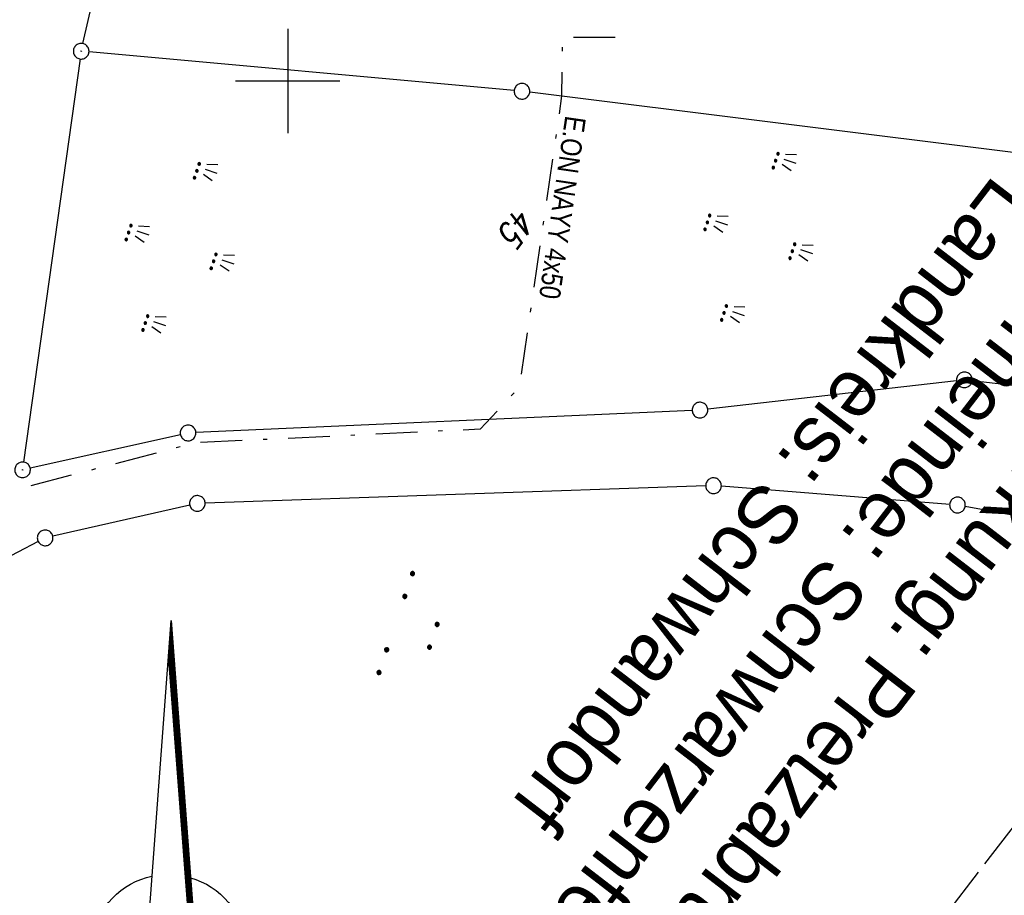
# Model space of a CAD drawing. Extents: x 510526 to 513920, y 467229 to 478797.
# Tile 188 of 256: x 511174 to 511269, y 472722 to 472806. Entities that reach past the tile are written whole.
import ezdxf
from ezdxf.enums import TextEntityAlignment as Align

# ---------------------------------------------------------------- set-up
doc = ezdxf.new("R2010")
doc.units = 0
doc.header["$LTSCALE"] = 10
doc.header["$MEASUREMENT"] = 0
for name, pattern in [('LT00', [0]), ('LT08', [0.42, 0.2, -0.1, 0.02, -0.1]), ('LT14', [0.6, 0.5, -0.1])]:
    doc.linetypes.add(name, pattern=pattern)
doc.layers.get('0').update_dxf_attribs({"linetype": 'LT00'})
doc.layers.add('-BLATT_93-RAND', color=7, linetype='LT14', plot=False)
for name, color, linetype in [('1401', 7, 'Continuous'), ('DFK_AB_L', 21, 'LT00'), ('DFK_AB_P', 7, 'LT00'), ('DFK_FLUR_NR', 250, 'LT00'), ('DFK_GZPKT', 250, 'LT00'), ('DFK_KATASTER', 250, 'LT00'), ('DFK_NUTZUNG', 250, 'LT00'), ('GRENZNAME', 250, 'Continuous'), ('STROM_TEXT', 80, 'Continuous'), ('STROM_UNTER', 80, 'LT08'), ('V93_RASTER', 250, 'LT00')]:
    doc.layers.add(name, color=color, linetype=linetype)
doc.styles.get("Standard").update_dxf_attribs({"font": 'romans.shx'})
doc.styles.add('UNIR-H', font='unir_h.shx', dxfattribs={"width": 0.8})
doc.styles.add('Versorgungsltg', font='ARIAL.TTF', dxfattribs={"width": 0.8, "height": 2})

# ---------------------------------------------------------------- blocks, each defined once
blk = doc.blocks.new('SYMB1401')
at = {"layer": '1401'}
for p, q in [((-2.1, -28.35), (0, 0)), ((0, 0), (2.15, -28.35)), ((2.05, -28.35), (-0.05, -0.675)), ((2.1, -28.35), (-0.025, -0.34)), ((1.9, -28.35), (-0.125, -1.68)), ((1.95, -28.35), (-0.1, -1.345)), ((2, -28.35), (-0.075, -1.01)), ((1.75, -28.35), (-0.2, -2.68)), ((1.8, -28.35), (-0.175, -2.345)), ((1.85, -28.35), (-0.15, -2.015)), ((1.65, -28.35), (-0.25, -3.35)), ((1.7, -28.35), (-0.225, -3.015)), ((-3.75, -35.35), (-3.75, -28.35)), ((-3.75, -28.35), (-1.2, -28.35)), ((1.25, -32.8), (-1.2, -28.35)), ((1.25, -32.8), (1.25, -28.35)), ((3.25, -28.35), (1.25, -28.35)), ((3.25, -28.35), (3.25, -35.35)), ((0.7, -35.35), (-1.75, -30.9)), ((-1.75, -30.9), (-1.75, -35.35)), ((-9.25, -31.85), (-6.25, -31.85)), ((5.75, -31.85), (8.75, -31.85)), ((-1.75, -35.35), (-3.75, -35.35)), ((-2.65, -35.35), (-3.25, -43.35)), ((3.25, -35.35), (0.7, -35.35)), ((2.75, -43.35), (2.15, -35.35)), ((2.8, -43.4), (2.2, -35.35)), ((3.3, -43.85), (2.65, -35.35)), ((-3.25, -43.35), (2.75, -43.35)), ((-3.2, -43.4), (2.8, -43.4))]:
    blk.add_line(p, q, dxfattribs=at)
for points in [[(-7.745, -32.107), (-7.745, -31.558), (-7.705, -31.009), (-7.625, -30.466), (-7.505, -29.929), (-7.346, -29.403), (-7.15, -28.889), (-6.916, -28.392), (-6.646, -27.913), (-6.342, -27.455), (-6.005, -27.02), (-5.638, -26.611), (-5.241, -26.231), (-4.818, -25.88), (-4.37, -25.561), (-3.9, -25.276), (-3.41, -25.026), (-2.903, -24.813), (-2.382, -24.637), (-1.85, -24.5)], [(1.85, -24.65), (2.373, -24.823), (2.881, -25.034), (3.373, -25.282), (3.845, -25.566), (4.295, -25.883), (4.721, -26.233), (5.12, -26.612), (5.49, -27.021), (5.829, -27.455), (6.135, -27.912), (6.406, -28.392), (6.642, -28.889), (6.84, -29.403), (7.001, -29.93), (7.122, -30.467), (7.203, -31.012), (7.245, -31.561), (7.245, -32.112)], [(-2.9, -38.85), (-3.407, -38.637), (-3.897, -38.387), (-4.367, -38.102), (-4.815, -37.784), (-5.238, -37.433), (-5.635, -37.053), (-6.003, -36.644), (-6.34, -36.21), (-6.644, -35.752), (-6.914, -35.273), (-7.148, -34.776), (-7.345, -34.262), (-7.504, -33.736), (-7.624, -33.2), (-7.705, -32.656), (-7.745, -32.107)], [(7.245, -32.112), (7.206, -32.661), (7.126, -33.206), (7.006, -33.743), (6.847, -34.271), (6.65, -34.785), (6.416, -35.283), (6.145, -35.763), (5.841, -36.222), (5.503, -36.657), (5.134, -37.066), (4.736, -37.447), (4.312, -37.797), (3.862, -38.116), (3.391, -38.401), (2.9, -38.65)], [(-3.15, -43.45), (2.85, -43.45), (2.25, -35.35)], [(-3.1, -43.5), (2.9, -43.5), (2.3, -35.35)], [(-3.05, -43.55), (2.95, -43.55), (2.35, -35.35)], [(-3, -43.6), (3, -43.6), (2.4, -35.35)], [(-2.95, -43.65), (3.05, -43.65), (2.45, -35.35)], [(-2.9, -43.7), (3.1, -43.7), (2.5, -35.35)], [(-2.85, -43.75), (3.15, -43.75), (2.55, -35.35)], [(-2.8, -43.8), (3.2, -43.8), (2.6, -35.35)], [(-2.775, -43.825), (3.25, -43.825), (2.625, -35.35)], [(-3.25, -43.35), (-2.75, -43.85), (3.3, -43.85)]]:
    blk.add_lwpolyline(points, dxfattribs=at)
blk = doc.blocks.new('SYMB7010')
at = {"color": 0, "linetype": 'ByBlock'}
for points in [[(-0.031408, 0.499213), (-0.093728, 0.49134), (-0.15457, 0.475719), (-0.212975, 0.452595), (-0.268021, 0.422333), (-0.31884, 0.385411), (-0.36463, 0.342411), (-0.40467, 0.29401), (-0.438329, 0.240973), (-0.465074, 0.184136), (-0.484486, 0.124395), (-0.496256, 0.062692), (-0.5002, 0)], [(-0.5002, 0), (-0.496256, -0.062692), (-0.484486, -0.124395), (-0.465075, -0.184136), (-0.438329, -0.240973), (-0.404671, -0.29401), (-0.36463, -0.342411), (-0.31884, -0.385411), (-0.268021, -0.422333), (-0.212975, -0.452595), (-0.154571, -0.475719), (-0.093728, -0.49134), (-0.031408, -0.499213), (0.031408, -0.499213)], [(0.5002, 0), (0.496256, 0.062692), (0.484485, 0.124395), (0.465074, 0.184136), (0.438329, 0.240973), (0.40467, 0.29401), (0.36463, 0.342411), (0.31884, 0.385411), (0.268021, 0.422333), (0.212975, 0.452595), (0.15457, 0.475719), (0.093728, 0.49134), (0.031408, 0.499213), (-0.031408, 0.499213)], [(0.031408, -0.499213), (0.093728, -0.491341), (0.15457, -0.475719), (0.212975, -0.452595), (0.268021, -0.422333), (0.31884, -0.385411), (0.36463, -0.342411), (0.404671, -0.294011), (0.438329, -0.240974), (0.465075, -0.184136), (0.484486, -0.124395), (0.496256, -0.062692), (0.500201, 0)]]:
    blk.add_lwpolyline(points, dxfattribs=at)
blk = doc.blocks.new('SYMB0003')
at = {"color": 0, "linetype": 'ByBlock'}
for p, q in [((-0.015712, 0), (0.010166, 0.012015)), ((0, -0.021257), (-0.015712, 0)), ((0.010166, 0.012015), (0, -0.021257))]:
    blk.add_line(p, q, dxfattribs=at)
for points in [[(-0.031395, 0.499013), (-0.093691, 0.491144), (-0.154509, 0.475528), (-0.21289, 0.452414), (-0.267913, 0.422164), (-0.318712, 0.385257), (-0.364484, 0.342274), (-0.404509, 0.293893), (-0.438154, 0.240877), (-0.464888, 0.184062), (-0.484292, 0.124345), (-0.496058, 0.062667), (-0.5, 0)], [(-0.5, 0), (-0.496058, -0.062667), (-0.484292, -0.124345), (-0.464888, -0.184062), (-0.438154, -0.240877), (-0.404509, -0.293893), (-0.364485, -0.342274), (-0.318712, -0.385257), (-0.267914, -0.422164), (-0.21289, -0.452414), (-0.154509, -0.475529), (-0.093691, -0.491144), (-0.031395, -0.499014), (0.031395, -0.499014)], [(0.5, 0), (0.496057, 0.062667), (0.484292, 0.124345), (0.464888, 0.184062), (0.438153, 0.240877), (0.404509, 0.293893), (0.364484, 0.342274), (0.318712, 0.385257), (0.267913, 0.422164), (0.21289, 0.452414), (0.154509, 0.475528), (0.093691, 0.491144), (0.031395, 0.499013), (-0.031395, 0.499013)], [(0.031395, -0.499014), (0.093691, -0.491144), (0.154509, -0.475529), (0.21289, -0.452414), (0.267914, -0.422164), (0.318712, -0.385257), (0.364485, -0.342274), (0.404509, -0.293893), (0.438154, -0.240877), (0.464889, -0.184062), (0.484292, -0.124345), (0.496058, -0.062667), (0.5, 0)]]:
    blk.add_lwpolyline(points, dxfattribs=at)
blk = doc.blocks.new('SYMB7190')
at = {"color": 0, "linetype": 'ByBlock'}
for p, q in [((0, 0.37), (0, 0.49)), ((-0.05, 0.37), (-0.08, 0.47)), ((0.05, 0.37), (0.08, 0.47)), ((-0.040898, 0.304523), (-0.040898, 0.295477)), ((-0.038898, 0.292252), (-0.038898, 0.307748)), ((-0.036898, 0.309742), (-0.036898, 0.290258)), ((-0.034898, 0.289262), (-0.034898, 0.310738)), ((-0.032898, 0.311578), (-0.032898, 0.288422)), ((-0.030898, 0.288237), (-0.030898, 0.311763)), ((-0.028898, 0.311948), (-0.028898, 0.288052)), ((-0.026898, 0.288619), (-0.026898, 0.311381)), ((-0.024898, 0.310812), (-0.024898, 0.289188)), ((-0.022898, 0.290582), (-0.022898, 0.309418)), ((-0.020898, 0.307706), (-0.020898, 0.292294)), ((-0.018898, 0.295524), (-0.018898, 0.304476)), ((0.029102, 0.304523), (0.029102, 0.295477)), ((0.031102, 0.292251), (0.031102, 0.307748)), ((0.033102, 0.309742), (0.033102, 0.290258)), ((0.035102, 0.289262), (0.035102, 0.310738)), ((0.037102, 0.311578), (0.037102, 0.288422)), ((0.039102, 0.288237), (0.039102, 0.311763)), ((0.041102, 0.311948), (0.041102, 0.288052)), ((0.043102, 0.288619), (0.043102, 0.311381)), ((0.045102, 0.310812), (0.045102, 0.289188)), ((0.047102, 0.290582), (0.047102, 0.309418)), ((0.049102, 0.307706), (0.049102, 0.292294)), ((0.051102, 0.295524), (0.051102, 0.304476)), ((0.099102, 0.304523), (0.099102, 0.295477)), ((0.101102, 0.292251), (0.101102, 0.307748)), ((0.103102, 0.309742), (0.103102, 0.290258)), ((0.105102, 0.289262), (0.105102, 0.310738)), ((0.107102, 0.311578), (0.107102, 0.288422)), ((0.109102, 0.288237), (0.109102, 0.311763)), ((0.111102, 0.311948), (0.111102, 0.288052)), ((0.113102, 0.288619), (0.113102, 0.311381)), ((0.115102, 0.310812), (0.115102, 0.289188)), ((0.117102, 0.290582), (0.117102, 0.309418)), ((0.119102, 0.307706), (0.119102, 0.292294)), ((0.121102, 0.295524), (0.121102, 0.304476)), ((-0.82, -0.06), (-0.85, 0.04)), ((-0.77, -0.06), (-0.77, 0.06)), ((-0.72, -0.06), (-0.69, 0.04)), ((0.72, -0.06), (0.69, 0.04)), ((0.77, -0.06), (0.77, 0.06)), ((0.82, -0.06), (0.85, 0.04)), ((-0.810898, -0.125478), (-0.810898, -0.134523)), ((-0.808898, -0.137748), (-0.808898, -0.122252)), ((-0.806898, -0.120258), (-0.806898, -0.139742)), ((-0.804898, -0.140738), (-0.804898, -0.119262)), ((-0.802898, -0.118422), (-0.802898, -0.141578)), ((-0.800898, -0.141763), (-0.800898, -0.118237)), ((-0.798898, -0.118052), (-0.798898, -0.141948)), ((-0.796898, -0.141381), (-0.796898, -0.118619)), ((-0.794898, -0.119188), (-0.794898, -0.140812)), ((-0.792898, -0.139418), (-0.792898, -0.120582)), ((-0.790898, -0.122294), (-0.790898, -0.137706)), ((-0.788898, -0.134476), (-0.788898, -0.125524)), ((-0.740898, -0.125478), (-0.740898, -0.134523)), ((-0.738898, -0.137749), (-0.738898, -0.122252)), ((-0.736898, -0.120258), (-0.736898, -0.139742)), ((-0.734898, -0.140738), (-0.734898, -0.119262)), ((-0.732898, -0.118422), (-0.732898, -0.141578)), ((-0.730898, -0.141763), (-0.730898, -0.118237)), ((-0.728898, -0.118052), (-0.728898, -0.141948)), ((-0.726898, -0.141381), (-0.726898, -0.118619)), ((-0.724898, -0.119188), (-0.724898, -0.140812)), ((-0.722898, -0.139418), (-0.722898, -0.120582)), ((-0.720898, -0.122294), (-0.720898, -0.137706)), ((-0.718898, -0.134476), (-0.718898, -0.125524)), ((-0.670898, -0.125478), (-0.670898, -0.134523)), ((-0.668898, -0.137748), (-0.668898, -0.122252)), ((-0.666898, -0.120258), (-0.666898, -0.139742)), ((-0.664898, -0.140738), (-0.664898, -0.119262)), ((-0.662898, -0.118422), (-0.662898, -0.141578)), ((-0.660898, -0.141763), (-0.660898, -0.118237)), ((-0.658898, -0.118052), (-0.658898, -0.141948)), ((-0.656898, -0.141381), (-0.656898, -0.118619)), ((-0.654898, -0.119188), (-0.654898, -0.140812)), ((-0.652898, -0.139418), (-0.652898, -0.120582)), ((-0.650898, -0.122294), (-0.650898, -0.137706)), ((-0.648898, -0.134476), (-0.648898, -0.125524)), ((0.729102, -0.125478), (0.729102, -0.134523)), ((0.731102, -0.137748), (0.731102, -0.122252)), ((0.733102, -0.120258), (0.733102, -0.139742)), ((0.735102, -0.140738), (0.735102, -0.119262)), ((0.737102, -0.118422), (0.737102, -0.141578)), ((0.739102, -0.141763), (0.739102, -0.118237)), ((0.741102, -0.118052), (0.741102, -0.141948)), ((0.743102, -0.141381), (0.743102, -0.118619)), ((0.745102, -0.119188), (0.745102, -0.140812)), ((0.747102, -0.139418), (0.747102, -0.120582)), ((0.749102, -0.122294), (0.749102, -0.137706)), ((0.751102, -0.134476), (0.751102, -0.125524)), ((0.799102, -0.125478), (0.799102, -0.134523)), ((0.801102, -0.137749), (0.801102, -0.122252)), ((0.803102, -0.120258), (0.803102, -0.139742)), ((0.805102, -0.140738), (0.805102, -0.119262)), ((0.807102, -0.118422), (0.807102, -0.141578)), ((0.809102, -0.141763), (0.809102, -0.118237)), ((0.811102, -0.118052), (0.811102, -0.141948)), ((0.813102, -0.141381), (0.813102, -0.118619)), ((0.815102, -0.119188), (0.815102, -0.140812)), ((0.817102, -0.139418), (0.817102, -0.120582)), ((0.819102, -0.122294), (0.819102, -0.137706)), ((0.821102, -0.134476), (0.821102, -0.125524)), ((0.869102, -0.125478), (0.869102, -0.134523)), ((0.871102, -0.137748), (0.871102, -0.122252)), ((0.873102, -0.120258), (0.873102, -0.139742)), ((0.875102, -0.140738), (0.875102, -0.119262)), ((0.877102, -0.118422), (0.877102, -0.141578)), ((0.879102, -0.141763), (0.879102, -0.118237)), ((0.881102, -0.118052), (0.881102, -0.141948)), ((0.883102, -0.141381), (0.883102, -0.118619)), ((0.885102, -0.119188), (0.885102, -0.140812)), ((0.887102, -0.139418), (0.887102, -0.120582)), ((0.889102, -0.122294), (0.889102, -0.137706)), ((0.891102, -0.134476), (0.891102, -0.125524)), ((0, -0.49), (0, -0.37)), ((-0.05, -0.49), (-0.08, -0.39)), ((0.05, -0.49), (0.08, -0.39)), ((-0.040898, -0.555477), (-0.040898, -0.564523)), ((-0.038898, -0.567748), (-0.038898, -0.552252)), ((-0.036898, -0.550258), (-0.036898, -0.569742)), ((-0.034898, -0.570738), (-0.034898, -0.549262)), ((-0.032898, -0.548422), (-0.032898, -0.571578)), ((-0.030898, -0.571763), (-0.030898, -0.548237)), ((-0.028898, -0.548052), (-0.028898, -0.571948)), ((-0.026898, -0.571381), (-0.026898, -0.548619)), ((-0.024898, -0.549188), (-0.024898, -0.570812)), ((-0.022898, -0.569418), (-0.022898, -0.550582)), ((-0.020898, -0.552294), (-0.020898, -0.567706)), ((-0.018898, -0.564476), (-0.018898, -0.555524)), ((0.029102, -0.555477), (0.029102, -0.564523)), ((0.031102, -0.567748), (0.031102, -0.552252)), ((0.033102, -0.550258), (0.033102, -0.569742)), ((0.035102, -0.570738), (0.035102, -0.549262)), ((0.037102, -0.548422), (0.037102, -0.571578)), ((0.039102, -0.571763), (0.039102, -0.548237)), ((0.041102, -0.548052), (0.041102, -0.571948)), ((0.043102, -0.571381), (0.043102, -0.548619)), ((0.045102, -0.549188), (0.045102, -0.570812)), ((0.047102, -0.569418), (0.047102, -0.550582)), ((0.049102, -0.552294), (0.049102, -0.567706)), ((0.051102, -0.564476), (0.051102, -0.555524)), ((0.099102, -0.555477), (0.099102, -0.564523)), ((0.101102, -0.567748), (0.101102, -0.552252)), ((0.103102, -0.550258), (0.103102, -0.569742)), ((0.105102, -0.570738), (0.105102, -0.549262)), ((0.107102, -0.548422), (0.107102, -0.571578)), ((0.109102, -0.571763), (0.109102, -0.548237)), ((0.111102, -0.548052), (0.111102, -0.571948)), ((0.113102, -0.571381), (0.113102, -0.548619)), ((0.115102, -0.549188), (0.115102, -0.570812)), ((0.117102, -0.569418), (0.117102, -0.550582)), ((0.119102, -0.552294), (0.119102, -0.567706)), ((0.121102, -0.564476), (0.121102, -0.555524))]:
    blk.add_line(p, q, dxfattribs=at)
for points in [[(-0.018, 0.3), (-0.019905, 0.306488), (-0.025015, 0.310916), (-0.031708, 0.311878), (-0.037858, 0.309069), (-0.041514, 0.303381), (-0.041514, 0.296619), (-0.037858, 0.290931), (-0.031708, 0.288122), (-0.025015, 0.289084), (-0.019905, 0.293512), (-0.018, 0.3)], [(0.052, 0.3), (0.050095, 0.306488), (0.044985, 0.310916), (0.038292, 0.311878), (0.032142, 0.309069), (0.028486, 0.303381), (0.028486, 0.296619), (0.032142, 0.290931), (0.038292, 0.288122), (0.044985, 0.289084), (0.050095, 0.293512), (0.052, 0.3)], [(0.122, 0.3), (0.120095, 0.306488), (0.114985, 0.310916), (0.108292, 0.311878), (0.102142, 0.309069), (0.098486, 0.303381), (0.098486, 0.296619), (0.102142, 0.290931), (0.108292, 0.288122), (0.114985, 0.289084), (0.120095, 0.293512), (0.122, 0.3)], [(-0.788, -0.13), (-0.789905, -0.123512), (-0.795015, -0.119084), (-0.801708, -0.118122), (-0.807858, -0.120931), (-0.811514, -0.126619), (-0.811514, -0.133381), (-0.807858, -0.139069), (-0.801708, -0.141878), (-0.795015, -0.140916), (-0.789905, -0.136488), (-0.788, -0.13)], [(-0.718, -0.13), (-0.719905, -0.123512), (-0.725015, -0.119084), (-0.731708, -0.118122), (-0.737858, -0.120931), (-0.741514, -0.126619), (-0.741514, -0.133381), (-0.737858, -0.139069), (-0.731708, -0.141878), (-0.725015, -0.140916), (-0.719905, -0.136488), (-0.718, -0.13)], [(-0.648, -0.13), (-0.649905, -0.123512), (-0.655015, -0.119084), (-0.661708, -0.118122), (-0.667858, -0.120931), (-0.671514, -0.126619), (-0.671514, -0.133381), (-0.667858, -0.139069), (-0.661708, -0.141878), (-0.655015, -0.140916), (-0.649905, -0.136488), (-0.648, -0.13)], [(0.752, -0.13), (0.750095, -0.123512), (0.744985, -0.119084), (0.738292, -0.118122), (0.732142, -0.120931), (0.728486, -0.126619), (0.728486, -0.133381), (0.732142, -0.139069), (0.738292, -0.141878), (0.744985, -0.140916), (0.750095, -0.136488), (0.752, -0.13)], [(0.822, -0.13), (0.820095, -0.123512), (0.814985, -0.119084), (0.808292, -0.118122), (0.802142, -0.120931), (0.798486, -0.126619), (0.798486, -0.133381), (0.802142, -0.139069), (0.808292, -0.141878), (0.814985, -0.140916), (0.820095, -0.136488), (0.822, -0.13)], [(0.892, -0.13), (0.890095, -0.123512), (0.884985, -0.119084), (0.878292, -0.118122), (0.872142, -0.120931), (0.868486, -0.126619), (0.868486, -0.133381), (0.872142, -0.139069), (0.878292, -0.141878), (0.884985, -0.140916), (0.890095, -0.136488), (0.892, -0.13)], [(-0.018, -0.56), (-0.019905, -0.553512), (-0.025015, -0.549084), (-0.031708, -0.548122), (-0.037858, -0.550931), (-0.041514, -0.556619), (-0.041514, -0.563381), (-0.037858, -0.569069), (-0.031708, -0.571878), (-0.025015, -0.570916), (-0.019905, -0.566488), (-0.018, -0.56)], [(0.052, -0.56), (0.050095, -0.553512), (0.044985, -0.549084), (0.038292, -0.548122), (0.032142, -0.550931), (0.028486, -0.556619), (0.028486, -0.563381), (0.032142, -0.569069), (0.038292, -0.571878), (0.044985, -0.570916), (0.050095, -0.566488), (0.052, -0.56)], [(0.122, -0.56), (0.120095, -0.553512), (0.114985, -0.549084), (0.108292, -0.548122), (0.102142, -0.550931), (0.098486, -0.556619), (0.098486, -0.563381), (0.102142, -0.569069), (0.108292, -0.571878), (0.114985, -0.570916), (0.120095, -0.566488), (0.122, -0.56)]]:
    blk.add_lwpolyline(points, dxfattribs=at)
blk = doc.blocks.new('SYMB7111')
at = {"color": 0, "linetype": 'ByBlock'}
for p, q in [((-0.13, 0.202919), (-0.13, 0.177081)), ((-0.125, 0.172895), (-0.125, 0.207105)), ((-0.12, 0.209164), (-0.12, 0.170836)), ((-0.115, 0.170204), (-0.115, 0.209796)), ((-0.11, 0.209164), (-0.11, 0.170836)), ((-0.105, 0.172895), (-0.105, 0.207105)), ((-0.1, 0.202919), (-0.1, 0.177081)), ((-0.095, 0.189874), (-0.095, 0.190146)), ((0.1, 0.202919), (0.1, 0.177081)), ((0.105, 0.172895), (0.105, 0.207105)), ((0.11, 0.209164), (0.11, 0.170836)), ((0.115, 0.170204), (0.115, 0.209796)), ((0.12, 0.209164), (0.12, 0.170836)), ((0.125, 0.172895), (0.125, 0.207105)), ((0.13, 0.202919), (0.13, 0.177081)), ((0.135, 0.189874), (0.135, 0.190146)), ((-0.515, -0.177081), (-0.515, -0.202919)), ((-0.51, -0.207105), (-0.51, -0.172895)), ((-0.505, -0.170836), (-0.505, -0.209164)), ((-0.5, -0.209796), (-0.5, -0.170204)), ((-0.495, -0.170836), (-0.495, -0.209164)), ((-0.49, -0.207105), (-0.49, -0.172895)), ((-0.485, -0.177081), (-0.485, -0.202919)), ((-0.285, -0.177081), (-0.285, -0.202919)), ((-0.28, -0.207105), (-0.28, -0.172895)), ((-0.275, -0.170836), (-0.275, -0.209164)), ((-0.27, -0.209796), (-0.27, -0.170204)), ((-0.265, -0.170836), (-0.265, -0.209164)), ((-0.26, -0.207105), (-0.26, -0.172895)), ((-0.255, -0.177081), (-0.255, -0.202919)), ((0.255, -0.177081), (0.255, -0.202919)), ((0.26, -0.207105), (0.26, -0.172895)), ((0.265, -0.170836), (0.265, -0.209164)), ((0.27, -0.209796), (0.27, -0.170204)), ((0.275, -0.170836), (0.275, -0.209164)), ((0.28, -0.207105), (0.28, -0.172895)), ((0.285, -0.177081), (0.285, -0.202919)), ((0.485, -0.177081), (0.485, -0.202919)), ((0.49, -0.207105), (0.49, -0.172895)), ((0.495, -0.170836), (0.495, -0.209164)), ((0.5, -0.209796), (0.5, -0.170204)), ((0.505, -0.170836), (0.505, -0.209164)), ((0.51, -0.207105), (0.51, -0.172895)), ((0.515, -0.177081), (0.515, -0.202919)), ((-0.48, -0.190126), (-0.48, -0.189854)), ((-0.25, -0.190126), (-0.25, -0.189854)), ((0.29, -0.190126), (0.29, -0.189854)), ((0.52, -0.190126), (0.52, -0.189854))]:
    blk.add_line(p, q, dxfattribs=at)
for points in [[(-0.095, 0.19), (-0.096981, 0.198678), (-0.10253, 0.205637), (-0.11055, 0.209499), (-0.11945, 0.209499), (-0.12747, 0.205637), (-0.133019, 0.198678), (-0.135, 0.19), (-0.133019, 0.181322), (-0.12747, 0.174363), (-0.11945, 0.170501), (-0.11055, 0.170501), (-0.10253, 0.174363), (-0.096981, 0.181322), (-0.095, 0.19)], [(0.135, 0.19), (0.133019, 0.198678), (0.12747, 0.205637), (0.11945, 0.209499), (0.11055, 0.209499), (0.10253, 0.205637), (0.096981, 0.198678), (0.095, 0.19), (0.096981, 0.181322), (0.10253, 0.174363), (0.11055, 0.170501), (0.11945, 0.170501), (0.12747, 0.174363), (0.133019, 0.181322), (0.135, 0.19)], [(-0.48, -0.19), (-0.481981, -0.181322), (-0.48753, -0.174363), (-0.49555, -0.170501), (-0.50445, -0.170501), (-0.51247, -0.174363), (-0.518019, -0.181322), (-0.52, -0.19), (-0.518019, -0.198678), (-0.51247, -0.205637), (-0.50445, -0.209499), (-0.49555, -0.209499), (-0.48753, -0.205637), (-0.481981, -0.198678), (-0.48, -0.19)], [(-0.25, -0.19), (-0.251981, -0.181322), (-0.25753, -0.174363), (-0.26555, -0.170501), (-0.27445, -0.170501), (-0.28247, -0.174363), (-0.288019, -0.181322), (-0.29, -0.19), (-0.288019, -0.198678), (-0.28247, -0.205637), (-0.27445, -0.209499), (-0.26555, -0.209499), (-0.25753, -0.205637), (-0.251981, -0.198678), (-0.25, -0.19)], [(0.29, -0.19), (0.288019, -0.181322), (0.28247, -0.174363), (0.27445, -0.170501), (0.26555, -0.170501), (0.25753, -0.174363), (0.251981, -0.181322), (0.25, -0.19), (0.251981, -0.198678), (0.25753, -0.205637), (0.26555, -0.209499), (0.27445, -0.209499), (0.28247, -0.205637), (0.288019, -0.198678), (0.29, -0.19)], [(0.52, -0.19), (0.518019, -0.181322), (0.51247, -0.174363), (0.50445, -0.170501), (0.49555, -0.170501), (0.48753, -0.174363), (0.481981, -0.181322), (0.48, -0.19), (0.481981, -0.198678), (0.48753, -0.205637), (0.49555, -0.209499), (0.50445, -0.209499), (0.51247, -0.205637), (0.518019, -0.198678), (0.52, -0.19)]]:
    blk.add_lwpolyline(points, dxfattribs=at)

msp = doc.modelspace()

# ---------------------------------------------------------------- linework, layer by layer
at = {"layer": '-BLATT_93-RAND'}
msp.add_lwpolyline([(511358.827, 473315.335), (510907.64, 472728.794), (511135.123, 472553.807), (511586.31, 473140.348), (511358.827, 473315.335)], dxfattribs=at)
at = {"layer": 'DFK_AB_L'}
for p, q in [((511180.376, 472803.581), (511182.745, 472814.059)), ((511180.106, 472802.107), (511174.694, 472763.493))]:
    msp.add_line(p, q, dxfattribs=at)
at = {"layer": 'DFK_KATASTER'}
for p, q in [((511221.703, 472799.078), (511180.957, 472802.782)), ((511270.806, 472792.973), (511223.194, 472798.917)), ((511264.105, 472771.284), (511240.255, 472768.555)), ((511287.665, 472768.678), (511265.595, 472771.282)), ((511238.761, 472768.437), (511191.2, 472766.313)), ((511189.718, 472766.117), (511175.322, 472762.913)), ((511240.061, 472761.204), (511192.09, 472759.556)), ((511263.443, 472759.439), (511241.558, 472761.171)), ((511190.609, 472759.364), (511177.482, 472756.395)), ((511284.883, 472755.585), (511264.928, 472759.245)), ((511176.085, 472755.884), (511138.696, 472736.476))]:
    msp.add_line(p, q, dxfattribs=at)
at = {"layer": 'STROM_UNTER', "ltscale": 2, "flags": 128}
msp.add_lwpolyline([(511231.386, 472804.179), (511226.318, 472804.179), (511226.249, 472798.567), (511222.208, 472770.68), (511218.441, 472766.642), (511191.159, 472765.335), (511174.381, 472760.955), (511136.938, 472740.803), (511120.335, 472729.275), (511103.214, 472717.435), (511096.548, 472712.544), (511095.384, 472711.243), (511094.699, 472709.464), (511094.151, 472706.385), (511094.151, 472703.374), (511108.887, 472663.892), (511111.971, 472649.753), (511113.341, 472643.321), (511117.116, 472632.625), (511113.482, 472603.083), (511112.797, 472597.677), (511112.727, 472587.577), (511112.11, 472587.098), (511111.768, 472585.593), (511107.515, 472569.545), (511106.946, 472566.965), (511105.231, 472563.334), (511098.152, 472563.236), (511089.729, 472561.238), (511086.635, 472561.012)], dxfattribs=at)
at = {"layer": 'V93_RASTER'}
for p, q in [((511200, 472805), (511200, 472795)), ((511195, 472800), (511205, 472800))]:
    msp.add_line(p, q, dxfattribs=at)

# ---------------------------------------------------------------- block references
at = {"layer": '1401'}
msp.add_blockref('SYMB1401', (511188.833, 472748.329), dxfattribs=at)
at = {"layer": 'DFK_AB_P', "xscale": 1.499999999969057, "yscale": 1.5, "zscale": 1.5, "rotation": 251.2881100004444}
for p in [(511180.21, 472802.85), (511174.59, 472762.75)]:
    msp.add_blockref('SYMB0003', p, dxfattribs=at)
at = {"layer": 'DFK_GZPKT', "xscale": 1.499999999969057, "yscale": 1.5, "zscale": 1.5, "rotation": 251.2881100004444}
for p in [(511222.45, 472799.01), (511264.85, 472771.37), (511239.51, 472768.47), (511190.45, 472766.28), (511240.81, 472761.23), (511191.34, 472759.53), (511264.19, 472759.38), (511176.75, 472756.23)]:
    msp.add_blockref('SYMB7010', p, dxfattribs=at)
at = {"layer": 'DFK_NUTZUNG', "yscale": 10, "zscale": 10, "rotation": 251.28826}
for name, p, xscale in [('SYMB7190', (511245.651, 472785.03), 9.999999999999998), ('SYMB7190', (511190.182, 472784.062), 9.999999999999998), ('SYMB7111', (511212.155, 472747.461), 9.999999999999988)]:
    msp.add_blockref(name, p, dxfattribs=dict(at, xscale=xscale))

# ---------------------------------------------------------------- texts
at = {"layer": 'DFK_FLUR_NR', "oblique": 13.754, "width": 0.75}
msp.add_text('45', height=2.5, rotation=232.4313, dxfattribs=at).set_placement((511222.057, 472788.099))
at = {"layer": 'GRENZNAME', "insert": (511286.942, 472776.333), "char_height": 5.6, "width": 96.74219, "attachment_point": 1, "rotation": 232.43131, "style": 'UNIR-H'}
msp.add_mtext('{\\W1;Gemarkung: Pretzabruck\\PGemeinde: Schwarzenfeld\\PLandkreis: Schwandorf}', dxfattribs=at)
at = {"layer": 'STROM_TEXT', "style": 'Versorgungsltg', "width": 0.8}
msp.add_text('E.ON NAYY 4x50', height=2, rotation=261.73886, dxfattribs=at).set_placement((511225.346, 472788.009), align=Align.CENTER)

doc.saveas('drawing.dxf')
